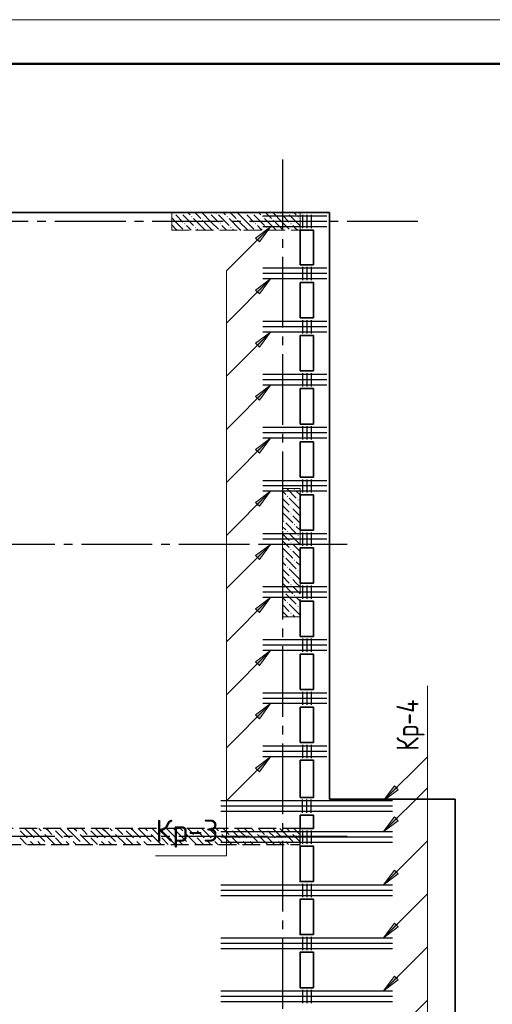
# Model space of a CAD drawing. Header units: millimetres. Extents: x 40580 to 1930067, y -240640 to 81020.
# Tile 215 of 256: x 690357 to 695693, y -192098 to -180970. Entities that reach past the tile are written whole.
import ezdxf

# ---------------------------------------------------------------- set-up
doc = ezdxf.new("R2010")
doc.units = ezdxf.units.MM
for name, pattern in [('______2', [270, 200, -70]), ('______5', [1100, 800, -100, 100, -100]), ('CENTER', [2, 1.25, -0.25, 0.25, -0.25])]:
    doc.linetypes.add(name, pattern=pattern)
for name, color, linetype, lineweight in [('S1 Стержни арматуры фон', 7, 'Continuous', 25), ('Standard', 7, 'Continuous', 25), ('ЖБ Перекрытие верхний уровень', 7, 'Continuous', 35), ('ОСИ', 7, 'CENTER', 15), ('Позиционная метка номер позиции', 7, 'Continuous', 13), ('Поперечное армирование AW фон', 7, 'Continuous', 25), ('Примечания', 7, 'Continuous', 13)]:
    doc.layers.add(name, color=color, linetype=linetype, lineweight=lineweight)
doc.layers.add('ЖБ Пилон', color=7, linetype='______2', lineweight=13, true_color=0xa0a0a0)
doc.layers.add('ЖБ Стена верхний уровень', color=7, linetype='______2', true_color=0x656565)
doc.styles.add('GOST 2.304', font='isocpeur.ttf', dxfattribs={"width": 0.8})
doc.styles.add('ISOCPEUR', font='isocpeur.ttf')

msp = doc.modelspace()

# ---------------------------------------------------------------- hatches: boundary and pattern name
at = {"layer": 'ЖБ Пилон', "linetype": 'Continuous', "lineweight": -3, "transparency": 33554687}
for points in [[(692093.7, -183157.3), (692100.2, -183150.8), (692106.7, -183157.3), (692100.2, -183163.8)], [(692173.7, -183157.3), (692180.2, -183150.8), (692186.7, -183157.3), (692180.2, -183163.8)], [(692493.7, -183157.3), (692500.2, -183150.8), (692506.7, -183157.3), (692500.2, -183163.8)], [(692573.7, -183157.3), (692580.2, -183150.8), (692586.7, -183157.3), (692580.2, -183163.8)], [(692893.7, -183157.3), (692900.2, -183150.8), (692906.7, -183157.3), (692900.2, -183163.8)], [(692973.7, -183157.3), (692980.2, -183150.8), (692986.7, -183157.3), (692980.2, -183163.8)], [(693293.7, -183157.3), (693300.2, -183150.8), (693306.7, -183157.3), (693300.2, -183163.8)], [(693373.7, -183157.3), (693380.2, -183150.8), (693386.7, -183157.3), (693380.2, -183163.8)], [(692213.7, -183277.3), (692220.2, -183270.8), (692226.7, -183277.3), (692220.2, -183283.8)], [(692293.7, -183197.3), (692300.2, -183190.8), (692306.7, -183197.3), (692300.2, -183203.8)], [(692413.7, -183237.3), (692420.2, -183230.8), (692426.7, -183237.3), (692420.2, -183243.8)], [(692613.7, -183277.3), (692620.2, -183270.8), (692626.7, -183277.3), (692620.2, -183283.8)], [(692693.7, -183197.3), (692700.2, -183190.8), (692706.7, -183197.3), (692700.2, -183203.8)], [(692813.7, -183237.3), (692820.2, -183230.8), (692826.7, -183237.3), (692820.2, -183243.8)], [(693013.7, -183277.3), (693020.2, -183270.8), (693026.7, -183277.3), (693020.2, -183283.8)], [(693093.7, -183197.3), (693100.2, -183190.8), (693106.7, -183197.3), (693100.2, -183203.8)], [(693213.7, -183237.3), (693220.2, -183230.8), (693226.7, -183237.3), (693220.2, -183243.8)], [(693413.7, -183277.3), (693420.2, -183270.8), (693426.7, -183277.3), (693420.2, -183283.8)], [(693493.7, -183197.3), (693500.2, -183190.8), (693506.7, -183197.3), (693500.2, -183203.8)], [(692333.7, -183317.3), (692340.2, -183310.8), (692346.7, -183317.3), (692340.2, -183323.8)], [(692733.7, -183317.3), (692740.2, -183310.8), (692746.7, -183317.3), (692740.2, -183323.8)], [(693133.7, -183317.3), (693140.2, -183310.8), (693146.7, -183317.3), (693140.2, -183323.8)], [(693453.7, -186277.3), (693460.2, -186270.8), (693466.7, -186277.3), (693460.2, -186283.8)], [(693373.7, -186357.3), (693380.2, -186350.8), (693386.7, -186357.3), (693380.2, -186363.8)], [(693413.7, -186477.3), (693420.2, -186470.8), (693426.7, -186477.3), (693420.2, -186483.8)], [(693493.7, -186397.3), (693500.2, -186390.8), (693506.7, -186397.3), (693500.2, -186403.8)], [(693413.7, -186557.3), (693420.2, -186550.8), (693426.7, -186557.3), (693420.2, -186563.8)], [(693333.7, -186637.3), (693340.2, -186630.8), (693346.7, -186637.3), (693340.2, -186643.8)], [(693453.7, -186677.3), (693460.2, -186670.8), (693466.7, -186677.3), (693460.2, -186683.8)], [(693373.7, -186757.3), (693380.2, -186750.8), (693386.7, -186757.3), (693380.2, -186763.8)], [(693493.7, -186797.3), (693500.2, -186790.8), (693506.7, -186797.3), (693500.2, -186803.8)], [(693413.7, -186877.3), (693420.2, -186870.8), (693426.7, -186877.3), (693420.2, -186883.8)], [(693333.7, -187037.3), (693340.2, -187030.8), (693346.7, -187037.3), (693340.2, -187043.8)], [(693413.7, -186957.3), (693420.2, -186950.8), (693426.7, -186957.3), (693420.2, -186963.8)], [(693373.7, -187157.3), (693380.2, -187150.8), (693386.7, -187157.3), (693380.2, -187163.8)], [(693453.7, -187077.3), (693460.2, -187070.8), (693466.7, -187077.3), (693460.2, -187083.8)], [(693413.7, -187277.3), (693420.2, -187270.8), (693426.7, -187277.3), (693420.2, -187283.8)], [(693493.7, -187197.3), (693500.2, -187190.8), (693506.7, -187197.3), (693500.2, -187203.8)], [(693413.7, -187357.3), (693420.2, -187350.8), (693426.7, -187357.3), (693420.2, -187363.8)], [(693333.7, -187437.3), (693340.2, -187430.8), (693346.7, -187437.3), (693340.2, -187443.8)], [(693453.7, -187477.3), (693460.2, -187470.8), (693466.7, -187477.3), (693460.2, -187483.8)], [(693373.7, -187557.3), (693380.2, -187550.8), (693386.7, -187557.3), (693380.2, -187563.8)], [(693493.7, -187597.3), (693500.2, -187590.8), (693506.7, -187597.3), (693500.2, -187603.8)], [(693413.7, -187677.3), (693420.2, -187670.8), (693426.7, -187677.3), (693420.2, -187683.8)]]:
    msp.add_hatch(color=7, dxfattribs=at).paths.add_polyline_path(points, flags=16)
at = {"layer": 'Позиционная метка номер позиции', "linetype": 'Continuous', "lineweight": 13, "transparency": 33554687}
for points in [[(693020.5, -183437.7), (693190.2, -183310.4), (693062.9, -183480.1)], [(693020.5, -183437.7), (693190.2, -183310.4), (693062.9, -183480.1)], [(693020.5, -184027.7), (693190.2, -183900.4), (693062.9, -184070.1)], [(693020.5, -184627.7), (693190.2, -184500.4), (693062.9, -184670.1)], [(693020.5, -185227.7), (693190.2, -185100.4), (693062.9, -185270.1)], [(693020.5, -185827.7), (693190.2, -185700.4), (693062.9, -185870.1)], [(693020.5, -186427.7), (693190.2, -186300.4), (693062.9, -186470.1)], [(693020.5, -187027.7), (693190.2, -186900.4), (693062.9, -187070.1)], [(693020.5, -187627.7), (693190.2, -187500.4), (693062.9, -187670.1)], [(693020.5, -188227.7), (693190.2, -188100.4), (693062.9, -188270.1)], [(693020.5, -188827.7), (693190.2, -188700.4), (693062.9, -188870.1)], [(693020.5, -189427.7), (693190.2, -189300.4), (693062.9, -189470.1)], [(694631.7, -189673.2), (694462, -189800.4), (694589.3, -189630.7)], [(694631.7, -190023.2), (694462, -190150.4), (694589.3, -189980.7)], [(694631.7, -190623.2), (694462, -190750.4), (694589.3, -190580.7)], [(694631.7, -191223.2), (694462, -191350.4), (694589.3, -191180.7)], [(694631.7, -191823.1), (694462, -191950.4), (694589.3, -191780.7)]]:
    msp.add_hatch(color=7, dxfattribs=at).paths.add_polyline_path(points, flags=16)

# ---------------------------------------------------------------- linework, layer by layer
at = {"layer": 'S1 Стержни арматуры фон', "color": 7, "linetype": 'Continuous', "lineweight": -3, "transparency": 33554687}
for p, q in [((693823.3, -183190.4), (693103.3, -183190.4)), ((693823.3, -183250.4), (693103.3, -183250.4)), ((693823.3, -183310.4), (693103.3, -183310.4)), ((693823.3, -183780.4), (693103.3, -183780.4)), ((693823.3, -183840.4), (693103.3, -183840.4)), ((693823.3, -183900.4), (693103.3, -183900.4)), ((693823.3, -184380.4), (693103.3, -184380.4)), ((693823.3, -184440.4), (693103.3, -184440.4)), ((693823.3, -184500.4), (693103.3, -184500.4)), ((693823.3, -184980.4), (693103.3, -184980.4)), ((693823.3, -185040.4), (693103.3, -185040.4)), ((693823.3, -185100.4), (693103.3, -185100.4)), ((693823.3, -185580.4), (693103.3, -185580.4)), ((693823.3, -185640.4), (693103.3, -185640.4)), ((693823.3, -185700.4), (693103.3, -185700.4)), ((693823.3, -186180.4), (693103.3, -186180.4)), ((693823.3, -186240.4), (693103.3, -186240.4)), ((693823.3, -186300.4), (693103.3, -186300.4)), ((693823.3, -186780.4), (693103.3, -186780.4)), ((693823.3, -186840.4), (693103.3, -186840.4)), ((693823.3, -186900.4), (693103.3, -186900.4)), ((693823.3, -187380.4), (693103.3, -187380.4)), ((693823.3, -187440.4), (693103.3, -187440.4)), ((693823.3, -187500.4), (693103.3, -187500.4)), ((693823.3, -187980.4), (693103.3, -187980.4)), ((693823.3, -188040.4), (693103.3, -188040.4)), ((693823.3, -188100.4), (693103.3, -188100.4)), ((693823.3, -188580.4), (693103.3, -188580.4)), ((693823.3, -188640.4), (693103.3, -188640.4)), ((693823.3, -188700.4), (693103.3, -188700.4)), ((693823.3, -189180.4), (693103.3, -189180.4)), ((693823.3, -189240.4), (693103.3, -189240.4)), ((693823.3, -189300.4), (693103.3, -189300.4)), ((694567.3, -189800.4), (692629.3, -189800.4)), ((694567.3, -189860.4), (692629.3, -189860.4)), ((694567.3, -189920.4), (692629.3, -189920.4)), ((694567.3, -190150.4), (692629.3, -190150.4)), ((694566.3, -190150.4), (692630.3, -190150.4)), ((694567.3, -190210.4), (692629.3, -190210.4)), ((694567.3, -190270.4), (692629.3, -190270.4)), ((694566.3, -190210.4), (692630.3, -190210.4)), ((694566.3, -190270.4), (692630.3, -190270.4)), ((694567.3, -190750.4), (692629.3, -190750.4)), ((694567.3, -190810.4), (692629.3, -190810.4)), ((694566.3, -190750.4), (692630.3, -190750.4)), ((694566.3, -190810.4), (692630.3, -190810.4)), ((694567.3, -190870.4), (692629.3, -190870.4)), ((694566.3, -190870.4), (692630.3, -190870.4)), ((694567.3, -191350.4), (692629.3, -191350.4)), ((694566.3, -191350.4), (692630.3, -191350.4)), ((694567.3, -191410.4), (692629.3, -191410.4)), ((694567.3, -191470.4), (692629.3, -191470.4)), ((694566.3, -191410.4), (692630.3, -191410.4)), ((694566.3, -191470.4), (692630.3, -191470.4)), ((694567.3, -191950.4), (692629.3, -191950.4)), ((694566.3, -191950.4), (692630.3, -191950.4)), ((694567.3, -192010.4), (692629.3, -192010.4)), ((694566.3, -192010.4), (692630.3, -192010.4)), ((694567.3, -192070.4), (692629.3, -192070.4)), ((694566.3, -192070.4), (692630.3, -192070.4))]:
    msp.add_line(p, q, dxfattribs=at)
at = {"layer": 'Standard', "color": 7, "linetype": 'Continuous', "lineweight": 13, "transparency": 33554687}
msp.add_lwpolyline([(671499.3, -240370.4), (713499.3, -240370.4), (713499.3, -180970.4), (671499.3, -180970.4), (671499.3, -240370.4)], close=True, dxfattribs=at)
at = {"layer": 'Standard', "color": 7, "linetype": 'Continuous', "lineweight": 50, "transparency": 33554687}
msp.add_lwpolyline([(673499.3, -181470.4), (712999.3, -181470.4), (712999.3, -239870.4), (673499.3, -239870.4), (673499.3, -181470.4)], close=True, dxfattribs=at)
at = {"layer": 'ЖБ Перекрытие верхний уровень', "transparency": 33554687}
for p, q in [((693853.3, -183150.4), (680423.3, -183150.4)), ((693853.3, -189780.4), (693853.3, -183150.4)), ((693523.3, -183740.4), (693523.3, -183350.4)), ((693523.3, -183350.4), (693673.3, -183350.4)), ((693673.3, -183350.4), (693673.3, -183740.4)), ((693673.3, -183740.4), (693523.3, -183740.4)), ((693523.3, -184340.4), (693523.3, -183940.4)), ((693523.3, -183940.4), (693673.3, -183940.4)), ((693673.3, -183940.4), (693673.3, -184340.4)), ((693673.3, -184340.4), (693523.3, -184340.4)), ((693523.3, -184940.4), (693523.3, -184540.4)), ((693523.3, -184540.4), (693673.3, -184540.4)), ((693673.3, -184540.4), (693673.3, -184940.4)), ((693673.3, -184940.4), (693523.3, -184940.4)), ((693523.3, -185540.4), (693523.3, -185140.4)), ((693523.3, -185140.4), (693673.3, -185140.4)), ((693673.3, -185140.4), (693673.3, -185540.4)), ((693673.3, -185540.4), (693523.3, -185540.4)), ((693523.3, -186140.4), (693523.3, -185740.4)), ((693523.3, -185740.4), (693673.3, -185740.4)), ((693673.3, -185740.4), (693673.3, -186140.4)), ((693673.3, -186140.4), (693523.3, -186140.4)), ((693523.3, -186740.4), (693523.3, -186340.4)), ((693523.3, -186340.4), (693673.3, -186340.4)), ((693673.3, -186340.4), (693673.3, -186740.4)), ((693673.3, -186740.4), (693523.3, -186740.4)), ((693523.3, -187340.4), (693523.3, -186940.4)), ((693523.3, -186940.4), (693673.3, -186940.4)), ((693673.3, -186940.4), (693673.3, -187340.4)), ((693673.3, -187340.4), (693523.3, -187340.4)), ((693523.3, -187940.4), (693523.3, -187540.4)), ((693523.3, -187540.4), (693673.3, -187540.4)), ((693673.3, -187540.4), (693673.3, -187940.4)), ((693673.3, -187940.4), (693523.3, -187940.4)), ((693523.3, -188540.4), (693523.3, -188140.4)), ((693523.3, -188140.4), (693673.3, -188140.4)), ((693673.3, -188140.4), (693673.3, -188540.4)), ((693673.3, -188540.4), (693523.3, -188540.4)), ((693523.3, -189140.4), (693523.3, -188740.4)), ((693523.3, -188740.4), (693673.3, -188740.4)), ((693673.3, -188740.4), (693673.3, -189140.4)), ((693673.3, -189140.4), (693523.3, -189140.4)), ((693523.3, -189760.4), (693523.3, -189340.4)), ((693523.3, -189340.4), (693673.3, -189340.4)), ((693673.3, -189340.4), (693673.3, -189760.4)), ((693673.3, -189760.4), (693523.3, -189760.4)), ((693523.3, -190110.4), (693523.3, -189960.4)), ((693523.3, -189960.4), (693673.3, -189960.4)), ((693673.3, -189960.4), (693673.3, -190110.4)), ((693673.3, -190110.4), (693523.3, -190110.4))]:
    msp.add_line(p, q, dxfattribs=at)
at = {"layer": 'ЖБ Перекрытие верхний уровень', "transparency": 33554687, "extrusion": (0, 0, -1)}
msp.add_lwpolyline([(-693853.3, -198460.4), (-695273.3, -198460.4), (-695273.3, -189780.4), (-693853.3, -189780.4)], dxfattribs=at)
at = {"layer": 'ЖБ Перекрытие верхний уровень', "transparency": 33554687}
for points in [[(693673.3, -190710.4), (693673.3, -190310.4), (693523.3, -190310.4), (693523.3, -190710.4)], [(693673.3, -191310.4), (693673.3, -190910.4), (693523.3, -190910.4), (693523.3, -191310.4)], [(693673.3, -191910.4), (693673.3, -191510.4), (693523.3, -191510.4), (693523.3, -191910.4)]]:
    msp.add_lwpolyline(points, close=True, dxfattribs=at)
at = {"layer": 'ЖБ Пилон', "color": 253, "linetype": '______2', "lineweight": 13, "true_color": 0xa0a0a0, "transparency": 33554687}
for p, q in [((693523.3, -183150.4), (692073.3, -183150.4)), ((692073.3, -183150.4), (692073.3, -183350.4)), ((693523.3, -183350.4), (693523.3, -183150.4)), ((692073.3, -183350.4), (693523.3, -183350.4)), ((693323.3, -186270.4), (693323.3, -187720.4)), ((693523.3, -186270.4), (693323.3, -186270.4)), ((693523.3, -187720.4), (693523.3, -186270.4)), ((693323.3, -187720.4), (693523.3, -187720.4))]:
    msp.add_line(p, q, dxfattribs=at)
at = {"layer": 'ЖБ Пилон', "color": 9, "linetype": 'Continuous', "lineweight": -3, "true_color": 0xc7c7c7, "transparency": 33554687}
for p, q in [((692253.4, -183150.4), (692280.2, -183177.3)), ((692333.4, -183150.4), (692400.2, -183217.3)), ((692520.2, -183257.3), (692413.4, -183150.4)), ((692653.4, -183150.4), (692680.2, -183177.3)), ((692733.4, -183150.4), (692800.2, -183217.3)), ((692920.2, -183257.3), (692813.4, -183150.4)), ((693053.4, -183150.4), (693080.2, -183177.3)), ((693133.4, -183150.4), (693200.2, -183217.3)), ((693320.2, -183257.3), (693213.4, -183150.4)), ((693453.4, -183150.4), (693480.2, -183177.3)), ((692120.2, -183257.3), (692073.3, -183210.3)), ((692120.2, -183177.3), (692200.2, -183257.3)), ((692120.2, -183257.3), (692200.2, -183337.3)), ((692200.2, -183177.3), (692320.2, -183297.3)), ((692440.2, -183337.3), (692320.2, -183217.3)), ((692440.2, -183257.3), (692520.2, -183337.3)), ((692520.2, -183177.3), (692600.2, -183257.3)), ((692520.2, -183257.3), (692600.2, -183337.3)), ((692600.2, -183177.3), (692720.2, -183297.3)), ((692840.2, -183337.3), (692720.2, -183217.3)), ((692840.2, -183257.3), (692920.2, -183337.3)), ((692920.2, -183177.3), (693000.2, -183257.3)), ((692920.2, -183257.3), (693000.2, -183337.3)), ((693000.2, -183177.3), (693120.2, -183297.3)), ((693240.2, -183337.3), (693120.2, -183217.3)), ((693240.2, -183257.3), (693320.2, -183337.3)), ((693320.2, -183177.3), (693400.2, -183257.3)), ((693320.2, -183257.3), (693400.2, -183337.3)), ((693400.2, -183177.3), (693520.2, -183297.3)), ((693523.3, -183220.3), (693520.2, -183217.3)), ((692073.3, -183290.3), (692120.2, -183337.3)), ((692120.2, -183337.3), (692133.4, -183350.4)), ((692280.2, -183337.3), (692240.2, -183297.3)), ((692293.4, -183350.4), (692280.2, -183337.3)), ((692360.2, -183337.3), (692373.4, -183350.4)), ((692440.2, -183337.3), (692453.4, -183350.4)), ((692520.2, -183337.3), (692533.4, -183350.4)), ((692680.2, -183337.3), (692640.2, -183297.3)), ((692693.4, -183350.4), (692680.2, -183337.3)), ((692760.2, -183337.3), (692773.4, -183350.4)), ((692840.2, -183337.3), (692853.4, -183350.4)), ((692920.2, -183337.3), (692933.4, -183350.4)), ((693080.2, -183337.3), (693040.2, -183297.3)), ((693093.4, -183350.4), (693080.2, -183337.3)), ((693160.2, -183337.3), (693173.4, -183350.4)), ((693240.2, -183337.3), (693253.4, -183350.4)), ((693320.2, -183337.3), (693333.4, -183350.4)), ((693480.2, -183337.3), (693440.2, -183297.3)), ((693493.4, -183350.4), (693480.2, -183337.3)), ((693373.4, -186270.4), (693480.2, -186377.3)), ((693360.2, -186337.3), (693323.3, -186300.3)), ((693323.3, -186380.3), (693400.2, -186457.3)), ((693400.2, -186377.3), (693520.2, -186497.3)), ((693480.2, -186297.3), (693523.3, -186340.3)), ((693323.3, -186460.3), (693400.2, -186537.3)), ((693480.2, -186537.3), (693440.2, -186497.3)), ((693523.3, -186420.3), (693520.2, -186417.3)), ((693323.3, -186540.3), (693440.2, -186657.3)), ((693440.2, -186577.3), (693523.3, -186660.3)), ((693520.2, -186577.3), (693480.2, -186537.3)), ((693360.2, -186737.3), (693323.3, -186700.3)), ((693360.2, -186657.3), (693480.2, -186777.3)), ((693480.2, -186697.3), (693523.3, -186740.3)), ((693323.3, -186780.3), (693400.2, -186857.3)), ((693400.2, -186777.3), (693520.2, -186897.3)), ((693523.3, -186820.3), (693520.2, -186817.3)), ((693323.3, -186860.3), (693400.2, -186937.3)), ((693323.3, -186940.3), (693440.2, -187057.3)), ((693480.2, -186937.3), (693440.2, -186897.3)), ((693520.2, -186977.3), (693480.2, -186937.3)), ((693360.2, -187057.3), (693480.2, -187177.3)), ((693440.2, -186977.3), (693523.3, -187060.3)), ((693360.2, -187137.3), (693323.3, -187100.3)), ((693480.2, -187097.3), (693523.3, -187140.3)), ((693323.3, -187180.3), (693400.2, -187257.3)), ((693323.3, -187260.3), (693400.2, -187337.3)), ((693400.2, -187177.3), (693520.2, -187297.3)), ((693523.3, -187220.3), (693520.2, -187217.3)), ((693323.3, -187340.3), (693440.2, -187457.3)), ((693480.2, -187337.3), (693440.2, -187297.3)), ((693440.2, -187377.3), (693523.3, -187460.3)), ((693520.2, -187377.3), (693480.2, -187337.3)), ((693360.2, -187537.3), (693323.3, -187500.3)), ((693360.2, -187457.3), (693480.2, -187577.3)), ((693480.2, -187497.3), (693523.3, -187540.3)), ((693323.3, -187580.3), (693400.2, -187657.3)), ((693400.2, -187577.3), (693520.2, -187697.3)), ((693323.3, -187660.3), (693383.4, -187720.4)), ((693463.4, -187720.4), (693440.2, -187697.3)), ((693523.3, -187620.3), (693520.2, -187617.3))]:
    msp.add_line(p, q, dxfattribs=at)
at = {"layer": 'ЖБ Стена верхний уровень', "color": 251, "linetype": '______2', "lineweight": -3, "true_color": 0x656565, "transparency": 33554687}
for p, q in [((693523.3, -190110.4), (687743.3, -190110.4)), ((693523.3, -190290.4), (693523.3, -190110.4)), ((687743.3, -190290.4), (693523.3, -190290.4))]:
    msp.add_line(p, q, dxfattribs=at)
at = {"layer": 'ЖБ Стена верхний уровень', "color": 9, "linetype": 'Continuous', "lineweight": -3, "true_color": 0xc7c7c7, "transparency": 33554687}
for p, q in [((690360.2, -190137.3), (690440.2, -190217.3)), ((690440.2, -190137.3), (690413.4, -190110.4)), ((690440.2, -190137.3), (690520.2, -190217.3)), ((690493.4, -190110.4), (690520.2, -190137.3)), ((690520.2, -190137.3), (690640.2, -190257.3)), ((690573.4, -190110.4), (690600.2, -190137.3)), ((690680.2, -190137.3), (690653.4, -190110.4)), ((690720.2, -190177.3), (690680.2, -190137.3)), ((690760.2, -190137.3), (690840.2, -190217.3)), ((690840.2, -190137.3), (690813.4, -190110.4)), ((690840.2, -190137.3), (690920.2, -190217.3)), ((690893.4, -190110.4), (690920.2, -190137.3)), ((690920.2, -190137.3), (691040.2, -190257.3)), ((690973.4, -190110.4), (691000.2, -190137.3)), ((691080.2, -190137.3), (691053.4, -190110.4)), ((691120.2, -190177.3), (691080.2, -190137.3)), ((691160.2, -190137.3), (691240.2, -190217.3)), ((691240.2, -190137.3), (691213.4, -190110.4)), ((691240.2, -190137.3), (691320.2, -190217.3)), ((691293.4, -190110.4), (691320.2, -190137.3)), ((691320.2, -190137.3), (691440.2, -190257.3)), ((691373.4, -190110.4), (691400.2, -190137.3)), ((691480.2, -190137.3), (691453.4, -190110.4)), ((691520.2, -190177.3), (691480.2, -190137.3)), ((691560.2, -190137.3), (691640.2, -190217.3)), ((691640.2, -190137.3), (691613.4, -190110.4)), ((691640.2, -190137.3), (691720.2, -190217.3)), ((691693.4, -190110.4), (691720.2, -190137.3)), ((691720.2, -190137.3), (691840.2, -190257.3)), ((691773.4, -190110.4), (691800.2, -190137.3)), ((691880.2, -190137.3), (691853.4, -190110.4)), ((691920.2, -190177.3), (691880.2, -190137.3)), ((691960.2, -190137.3), (692040.2, -190217.3)), ((692040.2, -190137.3), (692013.4, -190110.4)), ((692040.2, -190137.3), (692120.2, -190217.3)), ((692093.4, -190110.4), (692120.2, -190137.3)), ((692120.2, -190137.3), (692240.2, -190257.3)), ((692173.4, -190110.4), (692200.2, -190137.3)), ((692280.2, -190137.3), (692253.4, -190110.4)), ((692320.2, -190177.3), (692280.2, -190137.3)), ((692360.2, -190137.3), (692440.2, -190217.3)), ((692440.2, -190137.3), (692413.4, -190110.4)), ((692440.2, -190137.3), (692520.2, -190217.3)), ((692493.4, -190110.4), (692520.2, -190137.3)), ((692520.2, -190137.3), (692640.2, -190257.3)), ((692573.4, -190110.4), (692600.2, -190137.3)), ((692680.2, -190137.3), (692653.4, -190110.4)), ((692720.2, -190177.3), (692680.2, -190137.3)), ((692760.2, -190137.3), (692840.2, -190217.3)), ((692840.2, -190137.3), (692813.4, -190110.4)), ((692840.2, -190137.3), (692920.2, -190217.3)), ((692893.4, -190110.4), (692920.2, -190137.3)), ((692920.2, -190137.3), (693040.2, -190257.3)), ((692973.4, -190110.4), (693000.2, -190137.3)), ((693080.2, -190137.3), (693053.4, -190110.4)), ((693120.2, -190177.3), (693080.2, -190137.3)), ((693160.2, -190137.3), (693240.2, -190217.3)), ((693240.2, -190137.3), (693213.4, -190110.4)), ((693240.2, -190137.3), (693320.2, -190217.3)), ((693293.4, -190110.4), (693320.2, -190137.3)), ((693320.2, -190137.3), (693440.2, -190257.3)), ((693373.4, -190110.4), (693400.2, -190137.3)), ((693480.2, -190137.3), (693453.4, -190110.4)), ((693520.2, -190177.3), (693480.2, -190137.3)), ((690360.2, -190217.3), (690433.4, -190290.4)), ((690513.4, -190290.4), (690480.2, -190257.3)), ((690560.2, -190257.3), (690593.4, -190290.4)), ((690640.2, -190177.3), (690753.4, -190290.4)), ((690760.2, -190217.3), (690833.4, -190290.4)), ((690913.4, -190290.4), (690880.2, -190257.3)), ((690960.2, -190257.3), (690993.4, -190290.4)), ((691040.2, -190177.3), (691153.4, -190290.4)), ((691160.2, -190217.3), (691233.4, -190290.4)), ((691313.4, -190290.4), (691280.2, -190257.3)), ((691360.2, -190257.3), (691393.4, -190290.4)), ((691440.2, -190177.3), (691553.4, -190290.4)), ((691560.2, -190217.3), (691633.4, -190290.4)), ((691713.4, -190290.4), (691680.2, -190257.3)), ((691760.2, -190257.3), (691793.4, -190290.4)), ((691840.2, -190177.3), (691953.4, -190290.4)), ((691960.2, -190217.3), (692033.4, -190290.4)), ((692113.4, -190290.4), (692080.2, -190257.3)), ((692160.2, -190257.3), (692193.4, -190290.4)), ((692240.2, -190177.3), (692353.4, -190290.4)), ((692360.2, -190217.3), (692433.4, -190290.4)), ((692513.4, -190290.4), (692480.2, -190257.3)), ((692560.2, -190257.3), (692593.4, -190290.4)), ((692640.2, -190177.3), (692753.4, -190290.4)), ((692760.2, -190217.3), (692833.4, -190290.4)), ((692913.4, -190290.4), (692880.2, -190257.3)), ((692960.2, -190257.3), (692993.4, -190290.4)), ((693040.2, -190177.3), (693153.4, -190290.4)), ((693160.2, -190217.3), (693233.4, -190290.4)), ((693313.4, -190290.4), (693280.2, -190257.3)), ((693360.2, -190257.3), (693393.4, -190290.4)), ((693440.2, -190177.3), (693523.3, -190260.3))]:
    msp.add_line(p, q, dxfattribs=at)
at = {"layer": 'ОСИ', "color": 8, "linetype": '______5', "lineweight": -3, "transparency": 33554687}
for p, q in [((693323.3, -182550.4), (693323.3, -233270.4)), ((694853.3, -183250.4), (676099.3, -183250.4)), ((694053.3, -186900.4), (676099.3, -186900.4)), ((694053.3, -190200.4), (676099.3, -190200.4))]:
    msp.add_line(p, q, dxfattribs=at)
at = {"layer": 'Позиционная метка номер позиции', "color": 7, "linetype": 'Continuous', "lineweight": 13, "transparency": 33554687}
for p, q in [((693190.2, -183310.4), (692690.2, -183810.4)), ((693020.5, -183437.7), (693190.2, -183310.4)), ((693020.5, -183437.7), (693190.2, -183310.4)), ((693190.2, -183310.4), (693062.9, -183480.1)), ((693190.2, -183310.4), (693062.9, -183480.1)), ((693190.2, -183310.4), (693190.2, -183310.4)), ((693190.2, -183310.4), (693190.2, -183310.4)), ((693190.2, -183310.4), (693190.2, -183310.4)), ((693190.2, -183310.4), (693190.2, -183310.4)), ((693190.2, -183310.4), (693190.2, -183310.4)), ((693190.2, -183310.4), (693190.2, -183310.4)), ((693062.9, -183480.1), (693020.5, -183437.7)), ((693062.9, -183480.1), (693020.5, -183437.7)), ((693041.7, -183458.9), (693031.1, -183469.5)), ((693041.7, -183458.9), (693031.1, -183469.5)), ((693190.2, -183900.4), (692690.2, -184400.4)), ((693020.5, -184027.7), (693190.2, -183900.4)), ((693190.2, -183900.4), (693062.9, -184070.1)), ((693190.2, -183900.4), (693190.2, -183900.4)), ((693190.2, -183900.4), (693190.2, -183900.4)), ((693190.2, -183900.4), (693190.2, -183900.4)), ((693062.9, -184070.1), (693020.5, -184027.7)), ((693041.7, -184048.9), (693031.1, -184059.5)), ((693190.2, -184500.4), (692690.2, -185000.4)), ((693020.5, -184627.7), (693190.2, -184500.4)), ((693190.2, -184500.4), (693062.9, -184670.1)), ((693190.2, -184500.4), (693190.2, -184500.4)), ((693190.2, -184500.4), (693190.2, -184500.4)), ((693190.2, -184500.4), (693190.2, -184500.4)), ((693062.9, -184670.1), (693020.5, -184627.7)), ((693041.7, -184648.9), (693031.1, -184659.5)), ((693190.2, -185100.4), (692690.2, -185600.4)), ((693020.5, -185227.7), (693190.2, -185100.4)), ((693190.2, -185100.4), (693062.9, -185270.1)), ((693190.2, -185100.4), (693190.2, -185100.4)), ((693190.2, -185100.4), (693190.2, -185100.4)), ((693190.2, -185100.4), (693190.2, -185100.4)), ((693062.9, -185270.1), (693020.5, -185227.7)), ((693041.7, -185248.9), (693031.1, -185259.5)), ((693190.2, -185700.4), (692690.2, -186200.4)), ((693020.5, -185827.7), (693190.2, -185700.4)), ((693190.2, -185700.4), (693062.9, -185870.1)), ((693190.2, -185700.4), (693190.2, -185700.4)), ((693190.2, -185700.4), (693190.2, -185700.4)), ((693190.2, -185700.4), (693190.2, -185700.4)), ((693062.9, -185870.1), (693020.5, -185827.7)), ((693041.7, -185848.9), (693031.1, -185859.5)), ((693190.2, -186300.4), (692690.2, -186800.4)), ((693020.5, -186427.7), (693190.2, -186300.4)), ((693190.2, -186300.4), (693062.9, -186470.1)), ((693190.2, -186300.4), (693190.2, -186300.4)), ((693190.2, -186300.4), (693190.2, -186300.4)), ((693190.2, -186300.4), (693190.2, -186300.4)), ((693062.9, -186470.1), (693020.5, -186427.7)), ((693041.7, -186448.9), (693031.1, -186459.5)), ((693190.2, -186900.4), (692690.2, -187400.4)), ((693020.5, -187027.7), (693190.2, -186900.4)), ((693190.2, -186900.4), (693062.9, -187070.1)), ((693190.2, -186900.4), (693190.2, -186900.4)), ((693190.2, -186900.4), (693190.2, -186900.4)), ((693190.2, -186900.4), (693190.2, -186900.4)), ((693062.9, -187070.1), (693020.5, -187027.7)), ((693041.7, -187048.9), (693031.1, -187059.5)), ((693190.2, -187500.4), (692690.2, -188000.4)), ((693020.5, -187627.7), (693190.2, -187500.4)), ((693190.2, -187500.4), (693062.9, -187670.1)), ((693190.2, -187500.4), (693190.2, -187500.4)), ((693190.2, -187500.4), (693190.2, -187500.4)), ((693190.2, -187500.4), (693190.2, -187500.4)), ((693062.9, -187670.1), (693020.5, -187627.7)), ((693041.7, -187648.9), (693031.1, -187659.5)), ((693190.2, -188100.4), (692690.2, -188600.4)), ((693020.5, -188227.7), (693190.2, -188100.4)), ((693190.2, -188100.4), (693062.9, -188270.1)), ((693190.2, -188100.4), (693190.2, -188100.4)), ((693190.2, -188100.4), (693190.2, -188100.4)), ((693190.2, -188100.4), (693190.2, -188100.4)), ((693062.9, -188270.1), (693020.5, -188227.7)), ((693041.7, -188248.9), (693031.1, -188259.5)), ((693190.2, -188700.4), (692690.2, -189200.4)), ((693020.5, -188827.7), (693190.2, -188700.4)), ((693190.2, -188700.4), (693062.9, -188870.1)), ((693190.2, -188700.4), (693190.2, -188700.4)), ((693190.2, -188700.4), (693190.2, -188700.4)), ((693190.2, -188700.4), (693190.2, -188700.4)), ((693062.9, -188870.1), (693020.5, -188827.7)), ((693041.7, -188848.9), (693031.1, -188859.5)), ((694962, -197470.4), (694962, -188848.1)), ((693190.2, -189300.4), (692690.2, -189800.4)), ((693020.5, -189427.7), (693190.2, -189300.4)), ((693190.2, -189300.4), (693062.9, -189470.1)), ((693190.2, -189300.4), (693190.2, -189300.4)), ((693190.2, -189300.4), (693190.2, -189300.4)), ((693190.2, -189300.4), (693190.2, -189300.4)), ((693062.9, -189470.1), (693020.5, -189427.7)), ((693041.7, -189448.9), (693031.1, -189459.5)), ((694462, -189800.4), (694589.3, -189630.7)), ((694631.7, -189673.2), (694462, -189800.4)), ((694589.3, -189630.7), (694631.7, -189673.2)), ((694610.5, -189652), (694621.1, -189641.4)), ((694462, -190150.4), (694589.3, -189980.7)), ((694631.7, -190023.2), (694462, -190150.4)), ((694589.3, -189980.7), (694631.7, -190023.2)), ((694610.5, -190001.9), (694621.1, -189991.3)), ((694462, -190750.4), (694962, -190250.4)), ((694462, -190750.4), (694589.3, -190580.7)), ((694589.3, -190580.7), (694631.7, -190623.2)), ((694610.5, -190601.9), (694621.1, -190591.3)), ((694631.7, -190623.2), (694462, -190750.4)), ((694462, -191350.4), (694962, -190850.4)), ((694462, -191350.4), (694589.3, -191180.7)), ((694631.7, -191223.2), (694462, -191350.4)), ((694589.3, -191180.7), (694631.7, -191223.2)), ((694610.5, -191201.9), (694621.1, -191191.3)), ((694462, -191950.4), (694962, -191450.4)), ((694462, -191950.4), (694589.3, -191780.7)), ((694631.7, -191823.1), (694462, -191950.4)), ((694589.3, -191780.7), (694631.7, -191823.1)), ((694610.5, -191801.9), (694621.1, -191791.3)), ((694462, -192550.4), (694962, -192050.4))]:
    msp.add_line(p, q, dxfattribs=at)
for points in [[(693190.2, -183310.4), (692690.2, -183810.4), (692690.2, -190420.4), (691890.2, -190420.4)], [(694462, -189800.4), (694962, -189300.4), (694962, -188498.1)], [(694462, -190150.4), (694962, -189650.4), (694962, -188848.1)]]:
    msp.add_lwpolyline(points, dxfattribs=at)
at = {"layer": 'Поперечное армирование AW фон', "color": 7, "linetype": 'Continuous', "lineweight": -3, "transparency": 33554687}
for p, q in [((693548.3, -183175.4), (693548.3, -183325.4)), ((693598.3, -183175.4), (693598.3, -183325.4)), ((693648.3, -183175.4), (693648.3, -183325.4)), ((693548.3, -183765.4), (693548.3, -183915.4)), ((693598.3, -183765.4), (693598.3, -183915.4)), ((693648.3, -183765.4), (693648.3, -183915.4)), ((693548.3, -184365.4), (693548.3, -184515.4)), ((693598.3, -184365.4), (693598.3, -184515.4)), ((693648.3, -184365.4), (693648.3, -184515.4)), ((693548.3, -184965.4), (693548.3, -185115.4)), ((693598.3, -184965.4), (693598.3, -185115.4)), ((693648.3, -184965.4), (693648.3, -185115.4)), ((693548.3, -185565.4), (693548.3, -185715.4)), ((693598.3, -185565.4), (693598.3, -185715.4)), ((693648.3, -185565.4), (693648.3, -185715.4)), ((693548.3, -186165.4), (693548.3, -186315.4)), ((693598.3, -186165.4), (693598.3, -186315.4)), ((693648.3, -186165.4), (693648.3, -186315.4)), ((693548.3, -186765.4), (693548.3, -186915.4)), ((693598.3, -186765.4), (693598.3, -186915.4)), ((693648.3, -186765.4), (693648.3, -186915.4)), ((693548.3, -187365.4), (693548.3, -187515.4)), ((693598.3, -187365.4), (693598.3, -187515.4)), ((693648.3, -187365.4), (693648.3, -187515.4)), ((693548.3, -187965.4), (693548.3, -188115.4)), ((693598.3, -187965.4), (693598.3, -188115.4)), ((693648.3, -187965.4), (693648.3, -188115.4)), ((693548.3, -188565.4), (693548.3, -188715.4)), ((693598.3, -188565.4), (693598.3, -188715.4)), ((693648.3, -188565.4), (693648.3, -188715.4)), ((693548.3, -189165.4), (693548.3, -189315.4)), ((693598.3, -189165.4), (693598.3, -189315.4)), ((693648.3, -189165.4), (693648.3, -189315.4)), ((693548.3, -189935.4), (693548.3, -189785.4)), ((693598.3, -189935.4), (693598.3, -189785.4)), ((693648.3, -189935.4), (693648.3, -189785.4)), ((693548.3, -190134.9), (693548.3, -190285.9)), ((693598.3, -190134.9), (693598.3, -190285.9)), ((693648.3, -190134.9), (693648.3, -190285.9)), ((693548.3, -190734.9), (693548.3, -190885.9)), ((693598.3, -190734.9), (693598.3, -190885.9)), ((693648.3, -190734.9), (693648.3, -190885.9)), ((693548.3, -191334.9), (693548.3, -191485.9)), ((693598.3, -191334.9), (693598.3, -191485.9)), ((693648.3, -191334.9), (693648.3, -191485.9)), ((693548.3, -191934.9), (693548.3, -192085.9)), ((693598.3, -191934.9), (693598.3, -192085.9)), ((693648.3, -191934.9), (693648.3, -192085.9))]:
    msp.add_line(p, q, dxfattribs=at)

# ---------------------------------------------------------------- texts
at = {"layer": 'Standard', "color": 7, "linetype": 'Continuous', "lineweight": 25, "transparency": 33554687, "insert": (691890.2, -190328.7), "char_height": 250, "width": 711.255, "attachment_point": 7, "style": 'ISOCPEUR'}
msp.add_mtext('Кр-3', dxfattribs=at)
at = {"layer": 'Примечания', "color": 7, "linetype": 'Continuous', "lineweight": 25, "transparency": 33554687, "insert": (694929.1, -189233.4), "char_height": 250, "width": 728.949, "attachment_point": 7, "rotation": 90, "style": 'GOST 2.304'}
msp.add_mtext('Кр-4', dxfattribs=at)

doc.saveas('drawing.dxf')
